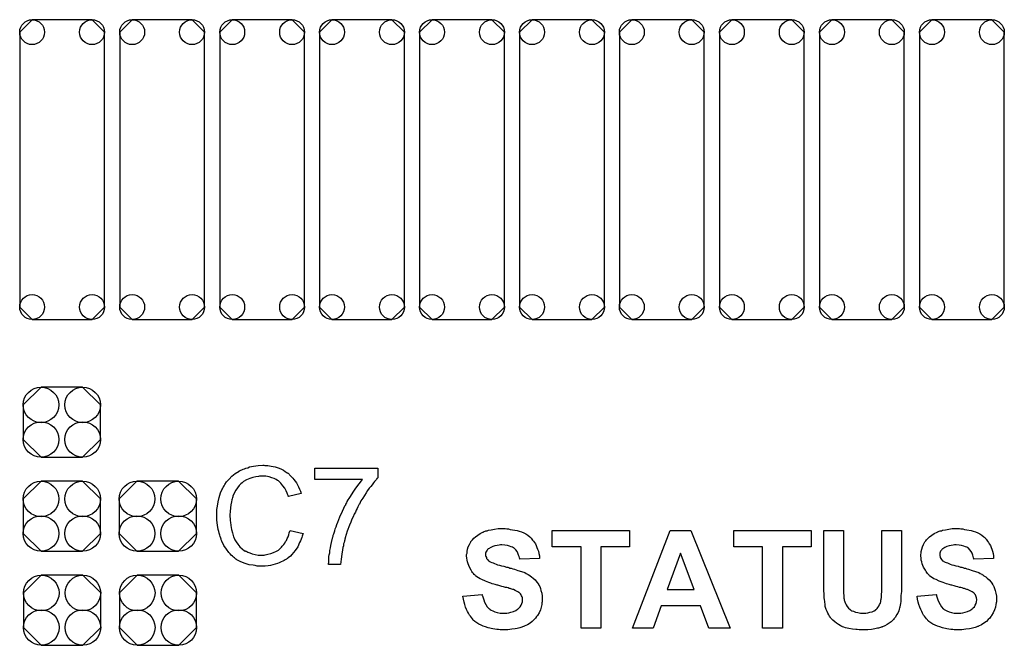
# Model space of a CAD drawing. Extents: x -0.07 to 0.95, y -0.15 to 2.1.
# Tile 8 of 14: x 0.18 to 0.56, y 0.85 to 1.09. Entities that reach past the tile are written whole.
import ezdxf

# ---------------------------------------------------------------- set-up
doc = ezdxf.new("R2010")
doc.units = 0
doc.layers.get('0').update_dxf_attribs({"linetype": 'CONTINUOUS'})
doc.layers.add('gto', color=2, linetype='CONTINUOUS')
doc.layers.add('gts', color=1, linetype='CONTINUOUS')

# ---------------------------------------------------------------- blocks, each defined once
blk = doc.blocks.new('D173')
blk.add_lwpolyline([(-0.0167, 0.0541), (-0.0167, -0.0541), (-0.0118, -0.059), (0.0118, -0.059), (0.0167, -0.0541), (0.0167, 0.0541), (0.0118, 0.059), (-0.0118, 0.059)], close=True)
for centre in [(-0.0118, 0.0541), (0.0118, 0.0541), (-0.0118, -0.0541), (0.0118, -0.0541)]:
    blk.add_circle(centre, 0.0049)
blk = doc.blocks.new('D139')
blk.add_lwpolyline([(-0.0152, 0.0068), (-0.0152, -0.0068), (-0.0082, -0.0138), (0.0082, -0.0138), (0.0152, -0.0068), (0.0152, 0.0068), (0.0082, 0.0138), (-0.0082, 0.0138)], close=True)
for centre in [(-0.0082, 0.0068), (0.0082, 0.0068), (-0.0082, -0.0068), (0.0082, -0.0068)]:
    blk.add_circle(centre, 0.007)

msp = doc.modelspace()

# ---------------------------------------------------------------- linework, layer by layer
at = {"layer": 'gto', "color": 2}
for points in [[(0.272, 0.917), (0.2725, 0.917), (0.2731, 0.9169), (0.2738, 0.9168), (0.2745, 0.9167), (0.276, 0.9164), (0.2776, 0.9159), (0.2785, 0.9155), (0.2793, 0.9151), (0.28, 0.9146), (0.2808, 0.9141), (0.2809, 0.9141), (0.281, 0.914), (0.2812, 0.9139), (0.2815, 0.9136), (0.2817, 0.9133), (0.2821, 0.9129), (0.2825, 0.9125), (0.283, 0.912), (0.2834, 0.9115), (0.2839, 0.9108), (0.2844, 0.9101), (0.2848, 0.9094), (0.2852, 0.9086), (0.2856, 0.9077), (0.286, 0.9069), (0.2863, 0.9059), (0.2813, 0.9047), (0.2813, 0.9048), (0.2812, 0.9049), (0.2811, 0.9051), (0.281, 0.9054), (0.2809, 0.9057), (0.2808, 0.9061), (0.2803, 0.907), (0.2798, 0.908), (0.2791, 0.909), (0.2783, 0.91), (0.2774, 0.9108), (0.2773, 0.9109), (0.2769, 0.9111), (0.2764, 0.9114), (0.2756, 0.9118), (0.2747, 0.9121), (0.2736, 0.9125), (0.2724, 0.9127), (0.271, 0.9127), (0.2705, 0.9127), (0.2703, 0.9127), (0.2699, 0.9127), (0.2694, 0.9126), (0.2684, 0.9125), (0.2672, 0.9122), (0.266, 0.9119), (0.2647, 0.9113), (0.2635, 0.9106), (0.2635, 0.9106), (0.2634, 0.9105), (0.263, 0.9102), (0.2625, 0.9097), (0.2619, 0.9091), (0.2612, 0.9082), (0.2605, 0.9073), (0.2599, 0.9061), (0.2594, 0.9049), (0.2594, 0.9048), (0.2593, 0.9047), (0.2593, 0.9045), (0.2592, 0.9043), (0.2591, 0.9039), (0.259, 0.9035), (0.2588, 0.9026), (0.2586, 0.9015), (0.2584, 0.9003), (0.2583, 0.8989), (0.2582, 0.8975), (0.2582, 0.8974), (0.2582, 0.8973), (0.2582, 0.897), (0.2582, 0.8966), (0.2583, 0.8963), (0.2583, 0.8958), (0.2583, 0.8952), (0.2584, 0.8946), (0.2585, 0.8933), (0.2588, 0.8918), (0.2592, 0.8904), (0.2596, 0.8889), (0.2596, 0.8889), (0.2597, 0.8888), (0.2598, 0.8886), (0.2599, 0.8883), (0.2602, 0.8877), (0.2607, 0.8869), (0.2613, 0.886), (0.2621, 0.885), (0.263, 0.8842), (0.264, 0.8834), (0.2641, 0.8834), (0.2642, 0.8834), (0.2644, 0.8833), (0.2646, 0.8832), (0.2649, 0.8831), (0.2652, 0.8829), (0.266, 0.8826), (0.267, 0.8822), (0.2681, 0.8819), (0.2693, 0.8817), (0.2706, 0.8817), (0.271, 0.8817), (0.2713, 0.8817), (0.2717, 0.8817), (0.2721, 0.8818), (0.2731, 0.882), (0.2743, 0.8823), (0.2754, 0.8827), (0.2766, 0.8833), (0.2773, 0.8837), (0.2778, 0.8841), (0.2779, 0.8842), (0.2779, 0.8842), (0.2781, 0.8844), (0.2783, 0.8845), (0.2785, 0.8848), (0.2788, 0.8852), (0.2791, 0.8855), (0.2794, 0.8859), (0.2798, 0.8864), (0.2801, 0.887), (0.2805, 0.8875), (0.2808, 0.8882), (0.2811, 0.8889), (0.2814, 0.8897), (0.2816, 0.8905), (0.2819, 0.8914), (0.287, 0.8902), (0.287, 0.8901), (0.2869, 0.8899), (0.2868, 0.8895), (0.2866, 0.8891), (0.2865, 0.8886), (0.2862, 0.888), (0.286, 0.8873), (0.2856, 0.8866), (0.2849, 0.885), (0.2839, 0.8835), (0.2832, 0.8827), (0.2826, 0.8819), (0.282, 0.8813), (0.2812, 0.8806), (0.2811, 0.8806), (0.281, 0.8804), (0.2808, 0.8803), (0.2805, 0.8801), (0.28, 0.8798), (0.2796, 0.8796), (0.279, 0.8793), (0.2784, 0.879), (0.2776, 0.8787), (0.2769, 0.8784), (0.276, 0.8781), (0.2751, 0.8778), (0.2742, 0.8776), (0.2732, 0.8775), (0.2721, 0.8774), (0.271, 0.8773), (0.2704, 0.8773), (0.27, 0.8774), (0.2695, 0.8774), (0.2689, 0.8774), (0.2682, 0.8776), (0.2674, 0.8777), (0.2658, 0.8779), (0.2642, 0.8784), (0.2625, 0.879), (0.2617, 0.8794), (0.2609, 0.8798), (0.2609, 0.8799), (0.2608, 0.8799), (0.2605, 0.8801), (0.2603, 0.8803), (0.26, 0.8806), (0.2596, 0.8809), (0.2592, 0.8813), (0.2587, 0.8817), (0.2583, 0.8822), (0.2578, 0.8827), (0.2568, 0.884), (0.2558, 0.8855), (0.255, 0.8872), (0.255, 0.8872), (0.2549, 0.8874), (0.2548, 0.8877), (0.2547, 0.888), (0.2546, 0.8884), (0.2544, 0.889), (0.2542, 0.8896), (0.254, 0.8903), (0.2538, 0.891), (0.2536, 0.8918), (0.2533, 0.8935), (0.2531, 0.8955), (0.253, 0.8975), (0.253, 0.8975), (0.253, 0.8978), (0.253, 0.8981), (0.2531, 0.8985), (0.2531, 0.899), (0.2531, 0.8996), (0.2532, 0.9003), (0.2533, 0.901), (0.2536, 0.9026), (0.2539, 0.9044), (0.2545, 0.9062), (0.2553, 0.9079), (0.2553, 0.908), (0.2554, 0.9081), (0.2555, 0.9084), (0.2557, 0.9086), (0.2559, 0.909), (0.2562, 0.9095), (0.2569, 0.9105), (0.2579, 0.9116), (0.259, 0.9127), (0.2603, 0.9138), (0.2618, 0.9147), (0.2618, 0.9148), (0.262, 0.9149), (0.2622, 0.915), (0.2625, 0.9151), (0.2629, 0.9153), (0.2634, 0.9155), (0.2639, 0.9157), (0.2645, 0.9159), (0.2652, 0.9161), (0.2659, 0.9164), (0.2675, 0.9167), (0.2693, 0.917), (0.2711, 0.9171), (0.2716, 0.9171), (0.272, 0.917)], [(0.3165, 0.9122), (0.3164, 0.9121), (0.3163, 0.912), (0.3161, 0.9118), (0.3159, 0.9115), (0.3155, 0.9111), (0.3151, 0.9106), (0.3147, 0.9101), (0.3142, 0.9094), (0.3137, 0.9087), (0.3131, 0.908), (0.3124, 0.9071), (0.3118, 0.9062), (0.3112, 0.9052), (0.3105, 0.9041), (0.3098, 0.903), (0.3092, 0.9018), (0.3091, 0.9018), (0.309, 0.9015), (0.3088, 0.9012), (0.3086, 0.9007), (0.3083, 0.9001), (0.3079, 0.8994), (0.3076, 0.8986), (0.3072, 0.8978), (0.3067, 0.8968), (0.3062, 0.8958), (0.3058, 0.8946), (0.3053, 0.8935), (0.3044, 0.8911), (0.3036, 0.8885), (0.3036, 0.8885), (0.3036, 0.8883), (0.3035, 0.888), (0.3034, 0.8877), (0.3033, 0.8873), (0.3032, 0.8867), (0.303, 0.8861), (0.3029, 0.8854), (0.3027, 0.8847), (0.3026, 0.8838), (0.3023, 0.8821), (0.302, 0.8801), (0.3018, 0.878), (0.297, 0.878), (0.297, 0.8781), (0.297, 0.8782), (0.297, 0.8784), (0.2971, 0.8788), (0.2971, 0.8792), (0.2971, 0.8798), (0.2972, 0.8804), (0.2972, 0.8811), (0.2973, 0.8818), (0.2975, 0.8826), (0.2976, 0.8835), (0.2978, 0.8845), (0.298, 0.8855), (0.2982, 0.8866), (0.2987, 0.8889), (0.2987, 0.8889), (0.2988, 0.8892), (0.2989, 0.8895), (0.2991, 0.89), (0.2992, 0.8905), (0.2995, 0.8912), (0.2997, 0.892), (0.3, 0.8928), (0.3003, 0.8938), (0.3007, 0.8947), (0.3015, 0.8968), (0.3025, 0.899), (0.3036, 0.9013), (0.3037, 0.9013), (0.3038, 0.9015), (0.3039, 0.9018), (0.3042, 0.9023), (0.3044, 0.9028), (0.3048, 0.9034), (0.3052, 0.904), (0.3057, 0.9048), (0.3067, 0.9064), (0.3078, 0.908), (0.3091, 0.9097), (0.3104, 0.9114), (0.2916, 0.9114), (0.2916, 0.9159), (0.3165, 0.9159), (0.3165, 0.9122)], [(0.3666, 0.8921), (0.3672, 0.892), (0.3679, 0.892), (0.3686, 0.8918), (0.3695, 0.8917), (0.3713, 0.8914), (0.3721, 0.8911), (0.373, 0.8908), (0.3739, 0.8904), (0.3748, 0.89), (0.3755, 0.8895), (0.3763, 0.8889), (0.3763, 0.8889), (0.3764, 0.8887), (0.3766, 0.8886), (0.3768, 0.8884), (0.3771, 0.888), (0.3774, 0.8876), (0.3778, 0.8872), (0.3781, 0.8867), (0.3785, 0.8861), (0.3788, 0.8855), (0.3791, 0.8847), (0.3794, 0.884), (0.3797, 0.8832), (0.3799, 0.8823), (0.3801, 0.8814), (0.3801, 0.8804), (0.3724, 0.8801), (0.3724, 0.8802), (0.3724, 0.8802), (0.3723, 0.8806), (0.3721, 0.8811), (0.3719, 0.8817), (0.3716, 0.8825), (0.3713, 0.8831), (0.3708, 0.8838), (0.3702, 0.8844), (0.3701, 0.8844), (0.3699, 0.8846), (0.3695, 0.8848), (0.369, 0.885), (0.3683, 0.8852), (0.3675, 0.8855), (0.3665, 0.8856), (0.3653, 0.8857), (0.3648, 0.8857), (0.3642, 0.8856), (0.3634, 0.8855), (0.3626, 0.8854), (0.3617, 0.8851), (0.3609, 0.8847), (0.3601, 0.8842), (0.36, 0.8842), (0.3599, 0.8841), (0.3597, 0.8839), (0.3595, 0.8836), (0.3593, 0.8833), (0.359, 0.8829), (0.3589, 0.8824), (0.3589, 0.8819), (0.3589, 0.8818), (0.3589, 0.8816), (0.3589, 0.8814), (0.359, 0.8811), (0.3592, 0.8807), (0.3593, 0.8803), (0.3596, 0.8799), (0.36, 0.8795), (0.36, 0.8795), (0.3603, 0.8793), (0.3605, 0.8792), (0.3608, 0.8791), (0.361, 0.8789), (0.3614, 0.8788), (0.3619, 0.8786), (0.3624, 0.8784), (0.363, 0.8781), (0.3636, 0.8779), (0.3644, 0.8777), (0.3652, 0.8775), (0.3661, 0.8773), (0.3671, 0.877), (0.3671, 0.877), (0.3674, 0.8769), (0.3676, 0.8769), (0.368, 0.8768), (0.3685, 0.8766), (0.369, 0.8765), (0.3696, 0.8763), (0.3703, 0.8761), (0.3716, 0.8757), (0.373, 0.8753), (0.3743, 0.8748), (0.3749, 0.8745), (0.3754, 0.8742), (0.3755, 0.8742), (0.3755, 0.8741), (0.3759, 0.8739), (0.3764, 0.8736), (0.377, 0.8731), (0.3776, 0.8726), (0.3784, 0.8719), (0.3791, 0.8711), (0.3797, 0.8703), (0.3797, 0.8701), (0.3799, 0.8698), (0.3802, 0.8693), (0.3805, 0.8686), (0.3807, 0.8677), (0.381, 0.8667), (0.3812, 0.8655), (0.3812, 0.8642), (0.3812, 0.8641), (0.3812, 0.864), (0.3812, 0.8638), (0.3812, 0.8636), (0.3812, 0.8633), (0.3811, 0.8629), (0.381, 0.8622), (0.3808, 0.8612), (0.3805, 0.8601), (0.38, 0.859), (0.3794, 0.8579), (0.3794, 0.8579), (0.3792, 0.8578), (0.379, 0.8575), (0.3786, 0.8569), (0.378, 0.8563), (0.3773, 0.8556), (0.3764, 0.8549), (0.3754, 0.8543), (0.3741, 0.8537), (0.3741, 0.8537), (0.374, 0.8536), (0.3738, 0.8536), (0.3735, 0.8534), (0.3732, 0.8533), (0.3728, 0.8532), (0.3724, 0.8531), (0.3719, 0.853), (0.3713, 0.8528), (0.3706, 0.8527), (0.3692, 0.8525), (0.3676, 0.8523), (0.3658, 0.8523), (0.3651, 0.8523), (0.3646, 0.8523), (0.364, 0.8524), (0.3633, 0.8524), (0.3625, 0.8526), (0.3617, 0.8527), (0.3599, 0.8531), (0.3589, 0.8534), (0.358, 0.8537), (0.3571, 0.8541), (0.3562, 0.8545), (0.3554, 0.855), (0.3546, 0.8556), (0.3546, 0.8557), (0.3544, 0.8558), (0.3542, 0.8559), (0.354, 0.8562), (0.3537, 0.8566), (0.3533, 0.8571), (0.3529, 0.8576), (0.3526, 0.8581), (0.3522, 0.8588), (0.3518, 0.8595), (0.3514, 0.8603), (0.351, 0.8612), (0.3507, 0.8622), (0.3504, 0.8632), (0.3502, 0.8643), (0.35, 0.8655), (0.3575, 0.8662), (0.3575, 0.8662), (0.3576, 0.866), (0.3576, 0.8658), (0.3577, 0.8656), (0.3579, 0.8649), (0.3582, 0.8641), (0.3585, 0.8632), (0.359, 0.8622), (0.3595, 0.8614), (0.3603, 0.8606), (0.3604, 0.8605), (0.3607, 0.8603), (0.3611, 0.86), (0.3618, 0.8597), (0.3626, 0.8594), (0.3635, 0.8591), (0.3647, 0.8589), (0.3659, 0.8588), (0.3665, 0.8588), (0.3672, 0.8589), (0.368, 0.859), (0.3689, 0.8592), (0.3699, 0.8595), (0.3708, 0.8599), (0.3715, 0.8604), (0.3716, 0.8604), (0.3719, 0.8607), (0.3721, 0.861), (0.3725, 0.8614), (0.3729, 0.862), (0.3732, 0.8627), (0.3734, 0.8633), (0.3735, 0.8641), (0.3735, 0.8642), (0.3735, 0.8643), (0.3734, 0.8646), (0.3734, 0.8649), (0.3733, 0.8653), (0.3731, 0.8657), (0.3729, 0.866), (0.3726, 0.8664), (0.3726, 0.8665), (0.3725, 0.8666), (0.3723, 0.8668), (0.372, 0.867), (0.3716, 0.8673), (0.3711, 0.8675), (0.3706, 0.8678), (0.3699, 0.8681), (0.3698, 0.8681), (0.3696, 0.8682), (0.3692, 0.8683), (0.3689, 0.8684), (0.3686, 0.8685), (0.3682, 0.8686), (0.3678, 0.8688), (0.3673, 0.8689), (0.3667, 0.869), (0.366, 0.8692), (0.3653, 0.8694), (0.3645, 0.8696), (0.3637, 0.8698), (0.3636, 0.8698), (0.3634, 0.8699), (0.363, 0.87), (0.3627, 0.8701), (0.3622, 0.8703), (0.3615, 0.8704), (0.3609, 0.8706), (0.3602, 0.8709), (0.3588, 0.8714), (0.3574, 0.8721), (0.3567, 0.8724), (0.3561, 0.8728), (0.3554, 0.8732), (0.3549, 0.8736), (0.3549, 0.8736), (0.3548, 0.8738), (0.3546, 0.8739), (0.3544, 0.8741), (0.3541, 0.8745), (0.3538, 0.8749), (0.3535, 0.8753), (0.3532, 0.8758), (0.3526, 0.8769), (0.352, 0.8783), (0.3518, 0.879), (0.3516, 0.8797), (0.3515, 0.8805), (0.3514, 0.8814), (0.3514, 0.8814), (0.3514, 0.8815), (0.3514, 0.8816), (0.3514, 0.8819), (0.3516, 0.8824), (0.3517, 0.8831), (0.3518, 0.884), (0.3521, 0.8849), (0.3525, 0.8859), (0.3531, 0.8869), (0.3531, 0.8869), (0.3531, 0.887), (0.3534, 0.8873), (0.3537, 0.8877), (0.3543, 0.8883), (0.3549, 0.8889), (0.3558, 0.8896), (0.3567, 0.8902), (0.3578, 0.8907), (0.3579, 0.8907), (0.358, 0.8908), (0.3582, 0.8909), (0.3584, 0.891), (0.3587, 0.8911), (0.359, 0.8912), (0.3595, 0.8913), (0.36, 0.8915), (0.3611, 0.8917), (0.3624, 0.8919), (0.3638, 0.8921), (0.3654, 0.8921), (0.3661, 0.8921), (0.3666, 0.8921)], [(0.5455, 0.8921), (0.5461, 0.892), (0.5468, 0.892), (0.5475, 0.8918), (0.5484, 0.8917), (0.5501, 0.8914), (0.551, 0.8911), (0.5519, 0.8908), (0.5528, 0.8904), (0.5536, 0.89), (0.5544, 0.8895), (0.5551, 0.8889), (0.5552, 0.8889), (0.5553, 0.8887), (0.5555, 0.8886), (0.5557, 0.8884), (0.556, 0.888), (0.5563, 0.8876), (0.5566, 0.8872), (0.557, 0.8867), (0.5573, 0.8861), (0.5577, 0.8855), (0.558, 0.8847), (0.5583, 0.884), (0.5586, 0.8832), (0.5588, 0.8823), (0.559, 0.8814), (0.559, 0.8804), (0.5512, 0.8801), (0.5512, 0.8802), (0.5512, 0.8802), (0.5511, 0.8806), (0.551, 0.8811), (0.5508, 0.8817), (0.5505, 0.8825), (0.5501, 0.8831), (0.5496, 0.8838), (0.5491, 0.8844), (0.549, 0.8844), (0.5488, 0.8846), (0.5484, 0.8848), (0.5479, 0.885), (0.5472, 0.8852), (0.5464, 0.8855), (0.5454, 0.8856), (0.5442, 0.8857), (0.5436, 0.8857), (0.543, 0.8856), (0.5423, 0.8855), (0.5415, 0.8854), (0.5406, 0.8851), (0.5398, 0.8847), (0.539, 0.8842), (0.5389, 0.8842), (0.5388, 0.8841), (0.5386, 0.8839), (0.5384, 0.8836), (0.5381, 0.8833), (0.5379, 0.8829), (0.5378, 0.8824), (0.5378, 0.8819), (0.5378, 0.8818), (0.5378, 0.8816), (0.5378, 0.8814), (0.5379, 0.8811), (0.538, 0.8807), (0.5382, 0.8803), (0.5385, 0.8799), (0.5389, 0.8795), (0.5389, 0.8795), (0.5392, 0.8793), (0.5394, 0.8792), (0.5396, 0.8791), (0.5399, 0.8789), (0.5403, 0.8788), (0.5408, 0.8786), (0.5413, 0.8784), (0.5419, 0.8781), (0.5425, 0.8779), (0.5433, 0.8777), (0.5441, 0.8775), (0.545, 0.8773), (0.546, 0.877), (0.546, 0.877), (0.5462, 0.8769), (0.5465, 0.8769), (0.5469, 0.8768), (0.5474, 0.8766), (0.5479, 0.8765), (0.5485, 0.8763), (0.5491, 0.8761), (0.5505, 0.8757), (0.5519, 0.8753), (0.5532, 0.8748), (0.5537, 0.8745), (0.5543, 0.8742), (0.5544, 0.8742), (0.5544, 0.8741), (0.5547, 0.8739), (0.5552, 0.8736), (0.5559, 0.8731), (0.5565, 0.8726), (0.5572, 0.8719), (0.558, 0.8711), (0.5586, 0.8703), (0.5586, 0.8701), (0.5588, 0.8698), (0.5591, 0.8693), (0.5593, 0.8686), (0.5596, 0.8677), (0.5599, 0.8667), (0.5601, 0.8655), (0.5601, 0.8642), (0.5601, 0.8641), (0.5601, 0.864), (0.5601, 0.8638), (0.5601, 0.8636), (0.5601, 0.8633), (0.56, 0.8629), (0.5599, 0.8622), (0.5597, 0.8612), (0.5593, 0.8601), (0.5588, 0.859), (0.5582, 0.8579), (0.5582, 0.8579), (0.5581, 0.8578), (0.5579, 0.8575), (0.5575, 0.8569), (0.5569, 0.8563), (0.5562, 0.8556), (0.5552, 0.8549), (0.5542, 0.8543), (0.553, 0.8537), (0.553, 0.8537), (0.5529, 0.8536), (0.5527, 0.8536), (0.5524, 0.8534), (0.5521, 0.8533), (0.5517, 0.8532), (0.5512, 0.8531), (0.5507, 0.853), (0.5501, 0.8528), (0.5495, 0.8527), (0.5481, 0.8525), (0.5465, 0.8523), (0.5447, 0.8523), (0.544, 0.8523), (0.5435, 0.8523), (0.5429, 0.8524), (0.5422, 0.8524), (0.5414, 0.8526), (0.5406, 0.8527), (0.5388, 0.8531), (0.5378, 0.8534), (0.5369, 0.8537), (0.536, 0.8541), (0.5351, 0.8545), (0.5343, 0.855), (0.5335, 0.8556), (0.5334, 0.8557), (0.5333, 0.8558), (0.5331, 0.8559), (0.5329, 0.8562), (0.5325, 0.8566), (0.5322, 0.8571), (0.5318, 0.8576), (0.5314, 0.8581), (0.531, 0.8588), (0.5307, 0.8595), (0.5303, 0.8603), (0.5299, 0.8612), (0.5296, 0.8622), (0.5293, 0.8632), (0.529, 0.8643), (0.5289, 0.8655), (0.5364, 0.8662), (0.5364, 0.8662), (0.5365, 0.866), (0.5365, 0.8658), (0.5365, 0.8656), (0.5368, 0.8649), (0.537, 0.8641), (0.5374, 0.8632), (0.5379, 0.8622), (0.5384, 0.8614), (0.5391, 0.8606), (0.5393, 0.8605), (0.5395, 0.8603), (0.54, 0.86), (0.5406, 0.8597), (0.5415, 0.8594), (0.5424, 0.8591), (0.5435, 0.8589), (0.5448, 0.8588), (0.5454, 0.8588), (0.5461, 0.8589), (0.5469, 0.859), (0.5478, 0.8592), (0.5487, 0.8595), (0.5496, 0.8599), (0.5504, 0.8604), (0.5505, 0.8604), (0.5507, 0.8607), (0.551, 0.861), (0.5514, 0.8614), (0.5517, 0.862), (0.5521, 0.8627), (0.5523, 0.8633), (0.5524, 0.8641), (0.5524, 0.8642), (0.5524, 0.8643), (0.5523, 0.8646), (0.5522, 0.8649), (0.5521, 0.8653), (0.552, 0.8657), (0.5518, 0.866), (0.5515, 0.8664), (0.5515, 0.8665), (0.5514, 0.8666), (0.5512, 0.8668), (0.5509, 0.867), (0.5505, 0.8673), (0.55, 0.8675), (0.5495, 0.8678), (0.5487, 0.8681), (0.5487, 0.8681), (0.5485, 0.8682), (0.5481, 0.8683), (0.5478, 0.8684), (0.5475, 0.8685), (0.5471, 0.8686), (0.5466, 0.8688), (0.5461, 0.8689), (0.5456, 0.869), (0.5449, 0.8692), (0.5442, 0.8694), (0.5434, 0.8696), (0.5425, 0.8698), (0.5425, 0.8698), (0.5423, 0.8699), (0.5419, 0.87), (0.5415, 0.8701), (0.541, 0.8703), (0.5404, 0.8704), (0.5398, 0.8706), (0.5391, 0.8709), (0.5376, 0.8714), (0.5363, 0.8721), (0.5355, 0.8724), (0.5349, 0.8728), (0.5343, 0.8732), (0.5338, 0.8736), (0.5338, 0.8736), (0.5336, 0.8738), (0.5335, 0.8739), (0.5333, 0.8741), (0.533, 0.8745), (0.5327, 0.8749), (0.5324, 0.8753), (0.5321, 0.8758), (0.5314, 0.8769), (0.5309, 0.8783), (0.5307, 0.879), (0.5305, 0.8797), (0.5304, 0.8805), (0.5303, 0.8814), (0.5303, 0.8814), (0.5303, 0.8815), (0.5303, 0.8816), (0.5303, 0.8819), (0.5304, 0.8824), (0.5305, 0.8831), (0.5307, 0.884), (0.531, 0.8849), (0.5314, 0.8859), (0.5319, 0.8869), (0.5319, 0.8869), (0.532, 0.887), (0.5323, 0.8873), (0.5326, 0.8877), (0.5332, 0.8883), (0.5338, 0.8889), (0.5346, 0.8896), (0.5356, 0.8902), (0.5367, 0.8907), (0.5368, 0.8907), (0.5369, 0.8908), (0.537, 0.8909), (0.5373, 0.891), (0.5376, 0.8911), (0.5379, 0.8912), (0.5384, 0.8913), (0.5389, 0.8915), (0.54, 0.8917), (0.5413, 0.8919), (0.5427, 0.8921), (0.5443, 0.8921), (0.545, 0.8921), (0.5455, 0.8921)], [(0.4156, 0.8849), (0.4043, 0.8849), (0.4043, 0.853), (0.3965, 0.853), (0.3965, 0.8849), (0.3851, 0.8849), (0.3851, 0.8914), (0.4156, 0.8914), (0.4156, 0.8849)], [(0.4552, 0.853), (0.4468, 0.853), (0.4435, 0.8617), (0.4281, 0.8617), (0.4249, 0.853), (0.4167, 0.853), (0.4316, 0.8914), (0.4398, 0.8914), (0.4552, 0.853)], [(0.4871, 0.8849), (0.4758, 0.8849), (0.4758, 0.853), (0.468, 0.853), (0.468, 0.8849), (0.4567, 0.8849), (0.4567, 0.8914), (0.4871, 0.8914), (0.4871, 0.8849)], [(0.5227, 0.8711), (0.5227, 0.8711), (0.5227, 0.8709), (0.5227, 0.8705), (0.5227, 0.87), (0.5227, 0.8695), (0.5227, 0.8688), (0.5227, 0.8681), (0.5227, 0.8674), (0.5225, 0.8658), (0.5224, 0.8641), (0.5224, 0.8634), (0.5223, 0.8627), (0.5222, 0.862), (0.5221, 0.8614), (0.5221, 0.8613), (0.522, 0.8613), (0.522, 0.8611), (0.5219, 0.8609), (0.5218, 0.8604), (0.5216, 0.8597), (0.5212, 0.8589), (0.5208, 0.8582), (0.5203, 0.8573), (0.5197, 0.8566), (0.5197, 0.8564), (0.5194, 0.8562), (0.5191, 0.8559), (0.5186, 0.8554), (0.5179, 0.8549), (0.5171, 0.8544), (0.5162, 0.8539), (0.5152, 0.8534), (0.5152, 0.8534), (0.5151, 0.8534), (0.5149, 0.8533), (0.5147, 0.8533), (0.5144, 0.8532), (0.5141, 0.8531), (0.5137, 0.8529), (0.5132, 0.8529), (0.5122, 0.8527), (0.5109, 0.8524), (0.5095, 0.8523), (0.5078, 0.8523), (0.507, 0.8523), (0.5065, 0.8523), (0.506, 0.8523), (0.5053, 0.8524), (0.5047, 0.8524), (0.5034, 0.8526), (0.502, 0.8528), (0.5006, 0.8531), (0.5, 0.8533), (0.4995, 0.8535), (0.4994, 0.8535), (0.4994, 0.8536), (0.499, 0.8537), (0.4985, 0.854), (0.4979, 0.8544), (0.4971, 0.8549), (0.4964, 0.8554), (0.4956, 0.8561), (0.495, 0.8568), (0.4949, 0.8569), (0.4947, 0.8572), (0.4944, 0.8576), (0.4941, 0.8582), (0.4937, 0.8588), (0.4934, 0.8595), (0.4931, 0.8603), (0.4928, 0.8611), (0.4928, 0.8612), (0.4927, 0.8613), (0.4927, 0.8614), (0.4927, 0.8617), (0.4926, 0.862), (0.4926, 0.8625), (0.4925, 0.863), (0.4925, 0.8635), (0.4924, 0.8642), (0.4923, 0.8649), (0.4922, 0.8657), (0.4922, 0.8666), (0.4921, 0.8675), (0.4921, 0.8686), (0.4921, 0.8697), (0.4921, 0.8709), (0.4921, 0.8914), (0.4999, 0.8914), (0.4999, 0.8705), (0.4999, 0.8705), (0.4999, 0.8703), (0.4999, 0.8701), (0.4999, 0.8698), (0.4999, 0.8693), (0.4999, 0.8689), (0.4999, 0.8679), (0.4999, 0.8668), (0.5, 0.8657), (0.5, 0.8652), (0.5, 0.8648), (0.5001, 0.8644), (0.5001, 0.8641), (0.5001, 0.864), (0.5002, 0.8637), (0.5004, 0.8633), (0.5006, 0.8627), (0.5009, 0.8621), (0.5013, 0.8615), (0.5018, 0.8608), (0.5025, 0.8603), (0.5026, 0.8602), (0.5028, 0.86), (0.5032, 0.8598), (0.5038, 0.8596), (0.5046, 0.8593), (0.5055, 0.8591), (0.5065, 0.8589), (0.5076, 0.8589), (0.5082, 0.8589), (0.5087, 0.8589), (0.5095, 0.859), (0.5103, 0.8592), (0.5111, 0.8594), (0.5119, 0.8598), (0.5126, 0.8602), (0.5126, 0.8603), (0.5128, 0.8604), (0.5131, 0.8607), (0.5134, 0.8611), (0.5138, 0.8616), (0.5141, 0.8622), (0.5144, 0.8628), (0.5146, 0.8635), (0.5146, 0.8636), (0.5146, 0.8639), (0.5147, 0.8644), (0.5148, 0.865), (0.5148, 0.8655), (0.5148, 0.866), (0.5148, 0.8665), (0.5149, 0.8671), (0.5149, 0.8678), (0.5149, 0.8685), (0.5149, 0.8693), (0.5149, 0.8701), (0.5149, 0.8914), (0.5227, 0.8914), (0.5227, 0.8711)], [(0.4356, 0.8825), (0.4304, 0.8682), (0.441, 0.8682), (0.4356, 0.8825)]]:
    msp.add_lwpolyline(points, dxfattribs=at)

# ---------------------------------------------------------------- block references
at = {"layer": 'gts'}
for name, p in [('D173', (0.1921, 1.0334)), ('D173', (0.2315, 1.0334)), ('D173', (0.2709, 1.0334)), ('D173', (0.3102, 1.0334)), ('D173', (0.3496, 1.0334)), ('D173', (0.389, 1.0334)), ('D173', (0.4283, 1.0334)), ('D173', (0.4677, 1.0334)), ('D173', (0.5071, 1.0334)), ('D173', (0.5465, 1.0334)), ('D139', (0.192, 0.934)), ('D139', (0.192, 0.897)), ('D139', (0.2298, 0.897)), ('D139', (0.1921, 0.86)), ('D139', (0.2299, 0.86))]:
    msp.add_blockref(name, p, dxfattribs=at)

doc.saveas('drawing.dxf')
